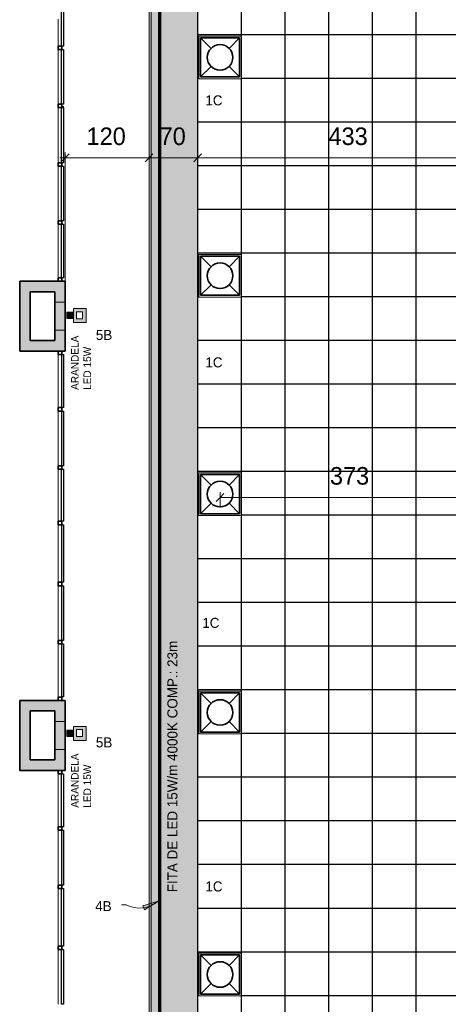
# Model space of a CAD drawing. Header units: metres. Extents: x -31 to 96, y -24 to 31.
# Tile 101 of 155: x -29 to -23, y 7 to 22. Entities that reach past the tile are written whole.
import ezdxf

# ---------------------------------------------------------------- set-up
doc = ezdxf.new("R2010")
doc.units = ezdxf.units.M
for name, color, linetype, lineweight in [('A-ANNO-DIMS', 211, 'Continuous', 9), ('A-ANNO-DIMS-75', 211, 'Continuous', 9), ('A-CLNG', 13, 'Continuous', 18), ('A-CLNG-PATT', 13, 'Continuous', 18), ('A-DETL', 90, 'Continuous', 18), ('A-DETL-GENF', 92, 'Continuous', 18), ('A-DETL-WIDE', 214, 'Continuous', 70), ('A-GLAZ-CURT', 52, 'Continuous', 18), ('A-GLAZ-CWMG', 51, 'Continuous', 18), ('A-WALL', 113, 'Continuous', 18), ('A-WALL-PATT', 111, 'Continuous', 35), ('E-LITE-EQPM', 33, 'Continuous', 18), ('G-ANNO-TEXT', 231, 'Continuous', 9)]:
    doc.layers.add(name, color=color, linetype=linetype, lineweight=lineweight)
doc.styles.add('Century Gothic', font='GOTHIC.TTF', dxfattribs={"height": 0.143711})
doc.styles.add('Century Gothic_1', font='GOTHIC.TTF', dxfattribs={"height": 0.251495})
doc.styles.add('Century Gothic_3', font='GOTHIC.TTF', dxfattribs={"height": 0.107783})
doc.dimstyles.new('_Cotas_detalhamento_3_5_mm', dxfattribs={"dimscale": 0.3048, "dimtxt": 0.2625, "dimasz": 0.369094, "dimexe": 0.246063, "dimexo": 0.738189, "dimgap": 0.369094, "dimtad": 1, "dimdec": 0, "dimlfac": 100, "dimzin": 0, "dimdsep": 46, "dimtxsty": 'Century Gothic_1', "dimblk1": 'OBLIQUE', "dimblk2": 'OBLIQUE', "dimsah": 1, "dimcen": 0.09, "dimdle": 0.246063, "dimazin": 0, "dimtfac": 1, "dimtdec": 4, "dimtix": 1, "dimtmove": 0, "dimatfit": 3, "dimfxl": 1, "dimtvp": 1, "dimtolj": 1, "dimtzin": 0, "dimarcsym": 2})
doc.dimstyles.new('_Cotas_detalhamento_3_5_mm_1', dxfattribs={"dimscale": 0.3048, "dimtxt": 0.2625, "dimasz": 0.369094, "dimexe": 0.246063, "dimexo": 0.738189, "dimgap": 0.369094, "dimtad": 1, "dimdec": 0, "dimlfac": 100, "dimzin": 0, "dimdsep": 46, "dimtxsty": 'Century Gothic_1', "dimblk1": 'OBLIQUE', "dimblk2": 'OBLIQUE', "dimsah": 1, "dimcen": 0.09, "dimdle": 0.246063, "dimazin": 0, "dimtfac": 1, "dimtdec": 4, "dimtix": 1, "dimtmove": 0, "dimatfit": 3, "dimfxl": 1, "dimtvp": 1, "dimtolj": 1, "dimtzin": 0, "dimarcsym": 2})

# ---------------------------------------------------------------- blocks, each defined once
blk = doc.blocks.new('Montante retangular - 50 x 150 mm-955361-PLANTA DE TETO - LUMINOTÉCNICO')
at = {"layer": 'A-GLAZ-CWMG', "lineweight": 35}
for p, q in [((0, 0.025), (-0.05, 0.025)), ((-0.05, 0.025), (-0.05, -0.025)), ((0, -0.025), (0, 0.025)), ((-0.05, -0.025), (0, -0.025))]:
    blk.add_line(p, q, dxfattribs=at)
blk = doc.blocks.new('Montante retangular - 50 x 150 mm-958618-PLANTA DE TETO - LUMINOTÉCNICO')
at = {"layer": 'A-GLAZ-CWMG'}
blk.add_line((-28.477, 21.585), (-28.477, 21.2), dxfattribs=at)
blk = doc.blocks.new('Montante retangular - 50 x 150 mm-958671-PLANTA DE TETO - LUMINOTÉCNICO')
at = {"layer": 'A-GLAZ-CWMG'}
blk.add_line((-28.477, 20.32), (-28.477, 19.53), dxfattribs=at)
blk = doc.blocks.new('Painel do sistema - Envidraçado-958624-PLANTA DE TETO - LUMINOTÉCNICO')
at = {"layer": 'A-GLAZ-CURT', "lineweight": 25}
for p, q in [((-0.39, 0.0245), (-0.39, 0.0495)), ((-0.39, 0.0495), (0.39, 0.0495)), ((0.39, 0.0245), (-0.39, 0.0245)), ((0.39, 0.0495), (0.39, 0.0245))]:
    blk.add_line(p, q, dxfattribs=at)
blk = doc.blocks.new('Painel do sistema - Envidraçado-958690-PLANTA DE TETO - LUMINOTÉCNICO')
at = {"layer": 'A-GLAZ-CURT', "lineweight": 25}
for p, q in [((-0.3825, 0.0245), (-0.3825, 0.0495)), ((-0.3825, 0.0495), (0.3825, 0.0495)), ((0.3825, 0.0245), (-0.3825, 0.0245)), ((0.3825, 0.0495), (0.3825, 0.0245))]:
    blk.add_line(p, q, dxfattribs=at)
blk = doc.blocks.new('Montante retangular - 50 x 150 mm-958688-PLANTA DE TETO - LUMINOTÉCNICO')
at = {"layer": 'A-GLAZ-CWMG'}
blk.add_line((-28.477, 18.65), (-28.477, 17.885), dxfattribs=at)
blk = doc.blocks.new('Montante retangular - 50 x 150 mm-955352-PLANTA DE TETO - LUMINOTÉCNICO')
at = {"layer": 'A-GLAZ-CWMG', "lineweight": 35}
for p, q in [((0.025, 0.025), (-0.025, 0.025)), ((-0.025, 0.025), (-0.025, -0.025)), ((0.025, -0.025), (0.025, 0.025)), ((-0.025, -0.025), (0.025, -0.025))]:
    blk.add_line(p, q, dxfattribs=at)
blk = doc.blocks.new('Painel do sistema - Envidraçado-955359-PLANTA DE TETO - LUMINOTÉCNICO')
at = {"layer": 'A-GLAZ-CURT', "lineweight": 25}
for p, q in [((-0.39, 0.0245), (-0.39, 0.0495)), ((-0.39, 0.0495), (0.39, 0.0495)), ((0.39, 0.0245), (-0.39, 0.0245)), ((0.39, 0.0495), (0.39, 0.0245))]:
    blk.add_line(p, q, dxfattribs=at)
blk = doc.blocks.new('Montante retangular - 50 x 150 mm-165958-PLANTA DE TETO - LUMINOTÉCNICO')
at = {"layer": 'A-GLAZ-CWMG'}
blk.add_line((1.108, -12.615), (1.888, -12.615), dxfattribs=at)
blk = doc.blocks.new('Painel do sistema - Envidraçado-958674-PLANTA DE TETO - LUMINOTÉCNICO')
at = {"layer": 'A-GLAZ-CURT'}
for p, q in [((-0.4025, 0.0495), (-0.4025, 0.025)), ((-0.3875, 0.0495), (-0.4025, 0.0495))]:
    blk.add_line(p, q, dxfattribs=at)
at = {"layer": 'A-GLAZ-CURT', "lineweight": 25}
for p, q in [((-0.3875, 0.0245), (-0.3875, 0.0495)), ((-0.3875, 0.0495), (0.4025, 0.0495)), ((0.4025, 0.0245), (-0.3875, 0.0245)), ((0.4025, 0.0495), (0.4025, 0.0245))]:
    blk.add_line(p, q, dxfattribs=at)
blk = doc.blocks.new('Montante retangular - 50 x 150 mm-957564-PLANTA DE TETO - LUMINOTÉCNICO')
at = {"layer": 'A-GLAZ-CWMG'}
blk.add_line((-28.477, 21.98), (-28.477, 21.585), dxfattribs=at)
blk = doc.blocks.new('Montante retangular - 50 x 150 mm-955439-PLANTA DE TETO - LUMINOTÉCNICO')
at = {"layer": 'A-GLAZ-CWMG', "lineweight": 35}
for p, q in [((-0.05, 0.025), (0, 0.025)), ((-0.05, -0.025), (-0.05, 0.025)), ((0, 0.025), (0, -0.025)), ((0, -0.025), (-0.05, -0.025))]:
    blk.add_line(p, q, dxfattribs=at)
blk = doc.blocks.new('Montante retangular - 50 x 150 mm-959368-PLANTA DE TETO - LUMINOTÉCNICO')
at = {"layer": 'A-GLAZ-CWMG'}
blk.add_line((-28.477, 16.785), (-28.477, 16.027), dxfattribs=at)
blk = doc.blocks.new('Montante retangular - 50 x 150 mm-959369-PLANTA DE TETO - LUMINOTÉCNICO')
at = {"layer": 'A-GLAZ-CWMG'}
blk.add_line((-28.477, 15.977), (-28.477, 15.585), dxfattribs=at)
blk = doc.blocks.new('Montante retangular - 50 x 150 mm-959370-PLANTA DE TETO - LUMINOTÉCNICO')
at = {"layer": 'A-GLAZ-CWMG'}
blk.add_line((-28.477, 15.585), (-28.477, 15.194), dxfattribs=at)
blk = doc.blocks.new('Montante retangular - 50 x 150 mm-959371-PLANTA DE TETO - LUMINOTÉCNICO')
at = {"layer": 'A-GLAZ-CWMG'}
blk.add_line((-28.477, 15.144), (-28.477, 14.4), dxfattribs=at)
blk = doc.blocks.new('Montante retangular - 50 x 150 mm-959372-PLANTA DE TETO - LUMINOTÉCNICO')
at = {"layer": 'A-GLAZ-CWMG'}
blk.add_line((-28.477, 14.35), (-28.477, 14.335), dxfattribs=at)
blk = doc.blocks.new('Montante retangular - 50 x 150 mm-959373-PLANTA DE TETO - LUMINOTÉCNICO')
at = {"layer": 'A-GLAZ-CWMG'}
blk.add_line((-28.477, 14.335), (-28.477, 13.527), dxfattribs=at)
blk = doc.blocks.new('Painel do sistema - Envidraçado-959715-PLANTA DE TETO - LUMINOTÉCNICO')
at = {"layer": 'A-GLAZ-CURT', "lineweight": 25}
for p, q in [((-0.379, 0.025), (-0.379, 0.05)), ((-0.379, 0.05), (0.379, 0.05)), ((0.379, 0.025), (-0.379, 0.025)), ((0.379, 0.05), (0.379, 0.025))]:
    blk.add_line(p, q, dxfattribs=at)
blk = doc.blocks.new('Painel do sistema - Envidraçado-959716-PLANTA DE TETO - LUMINOTÉCNICO')
at = {"layer": 'A-GLAZ-CURT', "lineweight": 25}
for p, q in [((-0.392, 0.025), (-0.392, 0.05)), ((-0.392, 0.05), (0.392, 0.05)), ((0.392, 0.025), (-0.392, 0.025)), ((0.392, 0.05), (0.392, 0.025))]:
    blk.add_line(p, q, dxfattribs=at)
blk = doc.blocks.new('Painel do sistema - Envidraçado-959717-PLANTA DE TETO - LUMINOTÉCNICO')
at = {"layer": 'A-GLAZ-CURT', "lineweight": 25}
for p, q in [((-0.372, 0.024), (-0.372, 0.05)), ((-0.372, 0.05), (0.372, 0.05)), ((0.372, 0.024), (-0.372, 0.024)), ((0.372, 0.05), (0.372, 0.024))]:
    blk.add_line(p, q, dxfattribs=at)
blk = doc.blocks.new('Painel do sistema - Envidraçado-959718-PLANTA DE TETO - LUMINOTÉCNICO')
at = {"layer": 'A-GLAZ-CURT', "lineweight": 25}
for p, q in [((-0.412, 0.025), (-0.412, 0.05)), ((-0.412, 0.05), (0.412, 0.05)), ((0.412, 0.025), (-0.412, 0.025)), ((0.412, 0.05), (0.412, 0.025))]:
    blk.add_line(p, q, dxfattribs=at)
blk = doc.blocks.new('Montante retangular - 50 x 150 mm-V5-PLANTA DE TETO - LUMINOTÉCNICO')
at = {"layer": 'A-GLAZ-CWMG'}
blk.add_line((-28.477, 10.785), (-28.477, 10.027), dxfattribs=at)
blk = doc.blocks.new('Montante retangular - 50 x 150 mm-V6-PLANTA DE TETO - LUMINOTÉCNICO')
at = {"layer": 'A-GLAZ-CWMG'}
blk.add_line((-28.477, 9.977), (-28.477, 9.585), dxfattribs=at)
blk = doc.blocks.new('Montante retangular - 50 x 150 mm-960412-PLANTA DE TETO - LUMINOTÉCNICO')
at = {"layer": 'A-GLAZ-CWMG'}
blk.add_line((-28.477, 9.144), (-28.477, 8.335), dxfattribs=at)
blk = doc.blocks.new('Montante retangular - 50 x 150 mm-960413-PLANTA DE TETO - LUMINOTÉCNICO')
at = {"layer": 'A-GLAZ-CWMG'}
blk.add_line((-28.477, 8.335), (-28.477, 8.32), dxfattribs=at)
blk = doc.blocks.new('Montante retangular - 50 x 150 mm-960305-PLANTA DE TETO - LUMINOTÉCNICO')
at = {"layer": 'A-GLAZ-CWMG'}
blk.add_line((-28.477, 8.27), (-28.477, 7.487), dxfattribs=at)
blk = doc.blocks.new('Painel do sistema - Envidraçado-960744-PLANTA DE TETO - LUMINOTÉCNICO')
at = {"layer": 'A-GLAZ-CURT', "lineweight": 25}
for p, q in [((-0.379, 0.024), (-0.379, 0.049)), ((-0.379, 0.049), (0.379, 0.049)), ((0.379, 0.024), (-0.379, 0.024)), ((0.379, 0.049), (0.379, 0.024))]:
    blk.add_line(p, q, dxfattribs=at)
blk = doc.blocks.new('Painel do sistema - Envidraçado-960745-PLANTA DE TETO - LUMINOTÉCNICO')
at = {"layer": 'A-GLAZ-CURT', "lineweight": 25}
for p, q in [((-0.392, 0.025), (-0.392, 0.05)), ((-0.392, 0.05), (0.392, 0.05)), ((0.392, 0.025), (-0.392, 0.025)), ((0.392, 0.05), (0.392, 0.025))]:
    blk.add_line(p, q, dxfattribs=at)
blk = doc.blocks.new('Painel do sistema - Envidraçado-960746-PLANTA DE TETO - LUMINOTÉCNICO')
at = {"layer": 'A-GLAZ-CURT', "lineweight": 25}
for p, q in [((-0.412, 0.024), (-0.412, 0.049)), ((-0.412, 0.049), (0.412, 0.049)), ((0.412, 0.024), (-0.412, 0.024)), ((0.412, 0.049), (0.412, 0.024))]:
    blk.add_line(p, q, dxfattribs=at)
blk = doc.blocks.new('Painel do sistema - Envidraçado-960747-PLANTA DE TETO - LUMINOTÉCNICO')
at = {"layer": 'A-GLAZ-CURT', "lineweight": 25}
for p, q in [((-0.39165, 0.0245), (-0.39165, 0.0495)), ((-0.39165, 0.0495), (0.39165, 0.0495)), ((0.39165, 0.0245), (-0.39165, 0.0245)), ((0.39165, 0.0495), (0.39165, 0.0245))]:
    blk.add_line(p, q, dxfattribs=at)
blk = doc.blocks.new('Luminária comercial - Parabólica quadrada - 0600x0600 mm_2 Lâmpadas_ - 120V-819818-PLANTA DE TETO - LUMINOTÉCNICO')
at = {"layer": 'E-LITE-EQPM', "color": 94, "lineweight": 35}
for p, q in [((-0.298, -0.339), (-0.298, 0.22)), ((-0.298, 0.22), (0.261, 0.22)), ((-0.148, 0.07), (-0.298, 0.22)), ((-0.298, -0.339), (-0.298, 0.22)), ((-0.298, 0.22), (0.261, 0.22)), ((0.261, 0.22), (0.111, 0.07)), ((0.261, 0.22), (0.261, -0.339)), ((0.261, 0.22), (0.261, -0.339)), ((-0.298, -0.339), (-0.148, -0.189)), ((0.111, -0.189), (0.261, -0.339)), ((0.261, -0.339), (-0.298, -0.339)), ((0.261, -0.339), (-0.298, -0.339))]:
    blk.add_line(p, q, dxfattribs=at)
for start, end in [(360, 180), (180, 360)]:
    blk.add_arc((-0.019, -0.059), 0.183, start, end, dxfattribs=at)
blk = doc.blocks.new('DIMBLOCK8-PLANTA DE TETO - LUMINOTÉCNICO')
at = {"layer": 'A-ANNO-DIMS-75'}
for p, q in [((-28.452, 19.601), (-27.177, 19.601)), ((-28.377, 17.76), (-28.377, 19.676)), ((-28.377, 19.601), (-28.377, 17.76)), ((-27.177, 19.455), (-27.177, 19.676)), ((-27.177, 19.601), (-27.177, 19.455))]:
    blk.add_line(p, q, dxfattribs=at)
at = {"layer": 'A-ANNO-DIMS-75', "lineweight": 18}
for p, q in [((-28.377, 19.601), (-28.434, 19.545)), ((-28.377, 19.601), (-28.321, 19.657)), ((-27.177, 19.601), (-27.234, 19.545)), ((-27.177, 19.601), (-27.121, 19.657))]:
    blk.add_line(p, q, dxfattribs=at)
at = {"layer": 'A-ANNO-DIMS-75', "color": 0, "insert": (-28.071, 20.036), "char_height": 0.2515, "width": 0.705, "attachment_point": 1, "line_spacing_factor": 0.984117, "style": 'Century Gothic_1'}
blk.add_mtext('120', dxfattribs=at)
blk = doc.blocks.new('_Oblique')
at = {"color": 0, "linetype": 'ByBlock', "lineweight": -2}
blk.add_line((-0.5, -0.5), (0.5, 0.5), dxfattribs=at)
blk = doc.blocks.new('DIMBLOCK9-PLANTA DE TETO - LUMINOTÉCNICO')
at = {"layer": 'A-ANNO-DIMS-75', "lineweight": 18}
for p, q in [((-27.177, 19.601), (-27.234, 19.545)), ((-27.177, 19.601), (-27.121, 19.657)), ((-26.482, 19.601), (-26.538, 19.545)), ((-26.482, 19.601), (-26.426, 19.657))]:
    blk.add_line(p, q, dxfattribs=at)
at = {"layer": 'A-ANNO-DIMS-75'}
for p, q in [((-27.177, 19.455), (-27.177, 19.676)), ((-27.177, 19.601), (-26.482, 19.601)), ((-27.177, 19.601), (-27.177, 19.455)), ((-26.482, 19.455), (-26.482, 19.676)), ((-26.482, 19.601), (-26.482, 19.455))]:
    blk.add_line(p, q, dxfattribs=at)
at = {"layer": 'A-ANNO-DIMS-75', "color": 0, "insert": (-27.026, 20.036), "char_height": 0.2515, "width": 0.47, "attachment_point": 1, "line_spacing_factor": 0.984117, "style": 'Century Gothic_1'}
blk.add_mtext('70', dxfattribs=at)
blk = doc.blocks.new('DIMBLOCK10-PLANTA DE TETO - LUMINOTÉCNICO')
at = {"layer": 'A-ANNO-DIMS-75', "lineweight": 18}
for p, q in [((-26.482, 19.601), (-26.538, 19.545)), ((-26.482, 19.601), (-26.426, 19.657)), ((-22.152, 19.601), (-22.209, 19.545)), ((-22.152, 19.601), (-22.096, 19.657))]:
    blk.add_line(p, q, dxfattribs=at)
at = {"layer": 'A-ANNO-DIMS-75'}
for p, q in [((-26.482, 19.455), (-26.482, 19.676)), ((-26.482, 19.601), (-22.152, 19.601)), ((-26.482, 19.601), (-26.482, 19.455)), ((-22.152, 19.455), (-22.152, 19.676)), ((-22.152, 19.601), (-22.152, 19.455))]:
    blk.add_line(p, q, dxfattribs=at)
at = {"layer": 'A-ANNO-DIMS-75', "color": 0, "insert": (-24.611, 20.036), "char_height": 0.2515, "width": 0.705, "attachment_point": 1, "line_spacing_factor": 0.984117, "style": 'Century Gothic_1'}
blk.add_mtext('433', dxfattribs=at)
blk = doc.blocks.new('DIMBLOCK70-PLANTA DE TETO - LUMINOTÉCNICO')
at = {"layer": 'A-ANNO-DIMS-75'}
for p, q in [((-26.162, 14.596), (-26.162, 14.816)), ((-22.432, 14.596), (-22.432, 14.816)), ((-26.162, 14.741), (-22.432, 14.741)), ((-26.162, 14.741), (-26.162, 14.596)), ((-22.432, 14.741), (-22.432, 14.596))]:
    blk.add_line(p, q, dxfattribs=at)
at = {"layer": 'A-ANNO-DIMS-75', "lineweight": 18}
for p, q in [((-26.162, 14.741), (-26.106, 14.798)), ((-22.432, 14.741), (-22.375, 14.798)), ((-26.162, 14.741), (-26.218, 14.685)), ((-22.432, 14.741), (-22.488, 14.685))]:
    blk.add_line(p, q, dxfattribs=at)
at = {"layer": 'A-ANNO-DIMS-75', "color": 0, "insert": (-24.59, 15.176), "char_height": 0.2515, "width": 0.705, "attachment_point": 1, "line_spacing_factor": 0.984117, "style": 'Century Gothic_1'}
blk.add_mtext('373', dxfattribs=at)

msp = doc.modelspace()

# ---------------------------------------------------------------- hatches: boundary and pattern name
at = {"layer": 'A-CLNG-PATT'}
h = msp.add_hatch(color=256, dxfattribs=at)
h.paths.add_polyline_path([(-27.177, 5.885), (-27.147, 5.906), (-27.147, 5.865), (-27.177, 5.885)], flags=0)
h.paths.add_polyline_path([(-16.027, -3.489), (-12.421, -3.489), (-8.993, 0.297), (-10.512, 1.673), (-9.094, 3.24), (-6.445, 3.24), (-5.939, 3.81), (-6.677, 4.467), (-6.677, 29.085), (-27.177, 29.085), (-27.177, 5.885), (-27.977, 5.885), (-27.977, 5.12), (-20.327, 5.12), (-20.327, 5.885), (-19.177, 5.885), (-19.177, 3.225), (-16.077, 3.225), (-16.077, -2.225), (-16.027, -2.225), (-16.027, -3.415)], flags=0)
h.paths.add_polyline_path([(-15.146, -3.122), (-15.159, -3.122), (-15.159, -2.962), (-14.999, -2.962), (-14.999, -3.122), (-15.137, -3.122)], flags=0)
h.paths.add_polyline_path([(-13.225, -3.122), (-13.355, -3.122), (-13.355, -2.962), (-13.195, -2.962), (-13.195, -3.122), (-13.225, -3.122)], flags=0)
h.paths.add_polyline_path([(-4.743, -2.85), (-3.908, -1.912), (-3.908, 0.066), (-4.228, 0.066), (-4.228, 0.105), (-4.263, 0.105), (-4.263, 0.505), (-4.228, 0.505), (-6.584, 2.862), (-7.023, 2.862), (-7.023, 3), (-9.005, 3), (-9.999, 1.883), (-4.762, -2.833)], flags=0)
h.paths.add_polyline_path([(-12.18, -2.542), (-12.303, -2.441), (-12.202, -2.317), (-12.078, -2.418), (-12.178, -2.54)], flags=0)
h.paths.add_polyline_path([(-4.86, -2.411), (-4.974, -2.297), (-4.86, -2.184), (-4.747, -2.297), (-4.858, -2.408)], flags=0)
h.paths.add_polyline_path([(-17.176, -2.225), (-16.227, -2.225), (-16.227, 3.075), (-19.177, 3.075), (-19.177, -2.225), (-18.952, -2.225)], flags=0)
h.paths.add_polyline_path([(-18.952, -2.05), (-18.952, 2.95), (-16.452, 2.95), (-16.452, -2.05), (-17.176, -2.05)], flags=0)
h.paths.add_polyline_path([(-5.424, -1.9), (-5.537, -1.787), (-5.424, -1.674), (-5.311, -1.787), (-5.414, -1.891)], flags=0)
h.paths.add_polyline_path([(-11.374, -1.652), (-11.498, -1.551), (-11.396, -1.427), (-11.273, -1.528), (-11.368, -1.644)], flags=0)
h.paths.add_polyline_path([(-5.987, -1.39), (-6.1, -1.277), (-5.987, -1.164), (-5.874, -1.277), (-5.982, -1.385)], flags=0)
h.paths.add_polyline_path([(-6.55, -0.88), (-6.664, -0.767), (-6.55, -0.654), (-6.437, -0.767), (-6.543, -0.873)], flags=0)
h.paths.add_polyline_path([(-15.059, -0.872), (-15.139, -0.871), (-15.139, -0.712), (-14.979, -0.712), (-14.979, -0.872), (-15.059, -0.872)], flags=0)
h.paths.add_polyline_path([(-13.205, -0.872), (-13.335, -0.872), (-13.335, -0.712), (-13.175, -0.712), (-13.176, -0.872), (-13.203, -0.872)], flags=0)
h.paths.add_polyline_path([(-10.569, -0.763), (-10.692, -0.661), (-10.591, -0.538), (-10.467, -0.639), (-10.562, -0.755)], flags=0)
h.paths.add_polyline_path([(-13.175, -0.505), (-15.505, -0.505), (-15.505, 3.865), (-17.38, 3.865), (-17.38, 28.24), (-7.38, 28.24), (-7.38, 3.865), (-11.13, 3.865), (-11.13, -0.505), (-12.969, -0.505)], flags=0)
h.paths.add_polyline_path([(-7.114, -0.37), (-7.227, -0.257), (-7.114, -0.144), (-7.001, -0.257), (-7.11, -0.366)], flags=0)
h.paths.add_polyline_path([(-9.763, 0.127), (-9.887, 0.228), (-9.785, 0.352), (-9.662, 0.251), (-9.757, 0.135)], flags=0)
h.paths.add_polyline_path([(-7.677, 0.14), (-7.79, 0.253), (-7.677, 0.366), (-7.564, 0.253), (-7.67, 0.147)], flags=0)
h.paths.add_polyline_path([(-8.241, 0.65), (-8.354, 0.763), (-8.241, 0.876), (-8.128, 0.763), (-8.236, 0.654)], flags=0)
h.paths.add_polyline_path([(-10.653, 0.947), (-10.776, 1.049), (-10.675, 1.172), (-10.551, 1.071), (-10.646, 0.955)], flags=0)
h.paths.add_polyline_path([(-8.804, 1.16), (-8.917, 1.273), (-8.804, 1.386), (-8.691, 1.273), (-8.8, 1.165)], flags=0)
h.paths.add_polyline_path([(-9.368, 1.67), (-9.481, 1.783), (-9.368, 1.897), (-9.254, 1.783), (-9.363, 1.675)], flags=0)
h.paths.add_polyline_path([(-10.543, 2.048), (-10.656, 2.162), (-10.543, 2.275), (-10.429, 2.162), (-10.539, 2.052)], flags=0)
h.paths.add_polyline_path([(-9.737, 2.938), (-9.85, 3.051), (-9.737, 3.164), (-9.624, 3.051), (-9.733, 2.942)], flags=0)
h.paths.add_polyline_path([(-18.587, 3.778), (-18.626, 3.778), (-18.626, 3.938), (-18.466, 3.938), (-18.466, 3.778), (-18.573, 3.778)], flags=0)
h.paths.add_polyline_path([(-18.476, 5.028), (-18.626, 5.028), (-18.626, 5.188), (-18.466, 5.188), (-18.466, 5.028), (-18.469, 5.028)], flags=0)
h.paths.add_polyline_path([(-27.517, 5.295), (-27.677, 5.295), (-27.677, 5.455), (-27.517, 5.455), (-27.517, 5.305)], flags=0)
h.paths.add_polyline_path([(-26.687, 5.295), (-26.817, 5.295), (-26.817, 5.455), (-26.657, 5.455), (-26.657, 5.295), (-26.668, 5.295)], flags=0)
h.paths.add_polyline_path([(-25.927, 5.295), (-25.957, 5.295), (-25.957, 5.455), (-25.797, 5.455), (-25.797, 5.295), (-25.827, 5.295)], flags=0)
h.paths.add_polyline_path([(-25.067, 5.295), (-25.097, 5.295), (-25.097, 5.455), (-24.937, 5.455), (-24.937, 5.295), (-24.967, 5.295)], flags=0)
h.paths.add_polyline_path([(-24.207, 5.295), (-24.237, 5.295), (-24.237, 5.455), (-24.077, 5.455), (-24.077, 5.295), (-24.2, 5.295)], flags=0)
h.paths.add_polyline_path([(-23.322, 5.295), (-23.377, 5.295), (-23.377, 5.455), (-23.217, 5.455), (-23.217, 5.295), (-23.247, 5.295)], flags=0)
h.paths.add_polyline_path([(-21.566, 5.295), (-21.657, 5.295), (-21.657, 5.455), (-21.497, 5.455), (-21.497, 5.295), (-21.527, 5.295)], flags=0)
h.paths.add_polyline_path([(-22.507, 5.295), (-22.517, 5.295), (-22.517, 5.455), (-22.357, 5.455), (-22.357, 5.295), (-22.487, 5.295)], flags=0)
h.paths.add_polyline_path([(-20.647, 5.295), (-20.797, 5.295), (-20.797, 5.455), (-20.637, 5.455), (-20.637, 5.295)], flags=0)
h.paths.add_polyline_path([(-26.482, 6.365), (-26.482, 28.24), (-22.152, 28.24), (-22.152, 6.365), (-25.857, 6.365)], flags=0)
h.paths.add_polyline_path([(-18.483, 7.755), (-18.607, 7.755), (-18.607, 7.915), (-18.447, 7.915), (-18.447, 7.755), (-18.477, 7.755)], flags=0)
h.paths.add_polyline_path([(-19.697, 7.755), (-19.857, 7.755), (-19.857, 7.915), (-19.697, 7.915), (-19.697, 7.765)], flags=0)
h.paths.add_polyline_path([(-21.107, 7.755), (-21.107, 7.915), (-20.947, 7.915), (-20.947, 7.755), (-21.097, 7.755)], flags=0)
h.paths.add_polyline_path([(-18.277, 9.835), (-21.277, 9.835), (-21.277, 12.835), (-18.277, 12.835), (-18.277, 10.965)], flags=0)
h.paths.add_polyline_path([(-19.821, 14.255), (-19.857, 14.255), (-19.857, 14.415), (-19.697, 14.415), (-19.697, 14.255), (-19.81, 14.255)], flags=0)
h.paths.add_polyline_path([(-21.08, 14.255), (-21.107, 14.255), (-21.107, 14.415), (-20.947, 14.415), (-20.947, 14.255), (-21.079, 14.255)], flags=0)
h.paths.add_polyline_path([(-18.547, 14.255), (-18.607, 14.255), (-18.607, 14.415), (-18.447, 14.415), (-18.447, 14.255), (-18.535, 14.255)], flags=0)
h.paths.add_polyline_path([(-20.688, 15.835), (-21.277, 15.835), (-21.277, 18.835), (-18.277, 18.835), (-18.277, 15.835)], flags=0)
h.paths.add_polyline_path([(-18.468, 20.255), (-18.607, 20.255), (-18.607, 20.415), (-18.447, 20.415), (-18.447, 20.255), (-18.465, 20.255)], flags=0)
h.paths.add_polyline_path([(-21.08, 20.255), (-21.107, 20.255), (-21.107, 20.415), (-20.947, 20.415), (-20.947, 20.255), (-21.079, 20.255)], flags=0)
h.paths.add_polyline_path([(-19.806, 20.255), (-19.857, 20.255), (-19.857, 20.415), (-19.697, 20.415), (-19.697, 20.255), (-19.748, 20.255)], flags=0)
h.paths.add_polyline_path([(-18.277, 21.835), (-21.277, 21.835), (-21.277, 24.835), (-18.277, 24.835), (-18.277, 23.546)], flags=0)
h.paths.add_polyline_path([(-21.057, 26.875), (-21.107, 26.875), (-21.107, 27.035), (-20.947, 27.035), (-20.947, 26.875), (-21.044, 26.875)], flags=0)
h.paths.add_polyline_path([(-18.471, 26.875), (-18.607, 26.875), (-18.607, 27.035), (-18.447, 27.035), (-18.447, 26.875), (-18.457, 26.875)], flags=0)
h.paths.add_polyline_path([(-19.726, 26.875), (-19.857, 26.875), (-19.857, 27.035), (-19.697, 27.035), (-19.697, 26.875), (-19.707, 26.875)], flags=0)
at = {"layer": 'A-CLNG-PATT', "lineweight": 25}
h = msp.add_hatch(dxfattribs=at)
h.set_pattern_fill('FP_1', color=256, style=0, pattern_type=2)
h.set_pattern_definition([(270, (-20.857, 17.615), (-0.625, -4e-17), []), (180, (-20.857, 17.615), (8e-17, 0.625), [])])
h.paths.add_polyline_path([(-26.482, 6.365), (-22.152, 6.365), (-22.152, 7.621), (-22.736, 7.621), (-22.736, 8.231), (-22.152, 8.231), (-22.152, 11.371), (-22.736, 11.371), (-22.736, 11.981), (-22.152, 11.981), (-22.152, 14.496), (-22.736, 14.496), (-22.736, 15.106), (-22.152, 15.106), (-22.152, 17.621), (-22.736, 17.621), (-22.736, 18.231), (-22.152, 18.231), (-22.152, 20.746), (-22.736, 20.746), (-22.736, 21.356), (-22.152, 21.356), (-22.152, 23.861), (-22.736, 23.861), (-22.736, 24.471), (-22.152, 24.471), (-22.152, 26.996), (-22.736, 26.996), (-22.736, 27.606), (-22.152, 27.606), (-22.152, 28.24), (-26.482, 28.24), (-26.482, 7.37)], flags=0)
h.paths.add_polyline_path([(-25.857, 7.609), (-26.467, 7.609), (-26.467, 8.219), (-25.857, 8.219), (-25.857, 7.621)], flags=0)
h.paths.add_polyline_path([(-26.467, 11.359), (-26.467, 11.969), (-25.857, 11.969), (-25.857, 11.359)], flags=0)
h.paths.add_polyline_path([(-25.857, 14.484), (-26.467, 14.484), (-26.467, 15.094), (-25.857, 15.094), (-25.857, 14.496)], flags=0)
h.paths.add_polyline_path([(-25.857, 17.609), (-26.467, 17.609), (-26.467, 18.219), (-25.857, 18.219), (-25.857, 17.621)], flags=0)
h.paths.add_polyline_path([(-26.467, 20.734), (-26.467, 21.344), (-25.857, 21.344), (-25.857, 20.734)], flags=0)
h.paths.add_polyline_path([(-26.467, 23.849), (-26.467, 24.459), (-25.857, 24.459), (-25.857, 23.849)], flags=0)
h.paths.add_polyline_path([(-26.467, 26.984), (-26.467, 27.594), (-25.857, 27.594), (-25.857, 26.984)], flags=0)
at = {"layer": 'A-DETL-GENF'}
for points in [[(-28.355, 17.302), (-28.257, 17.302), (-28.257, 17.392), (-28.355, 17.392)], [(-28.257, 11.322), (-28.257, 11.412), (-28.355, 11.412), (-28.355, 11.322)]]:
    msp.add_hatch(color=1, dxfattribs=at).paths.add_polyline_path(points, flags=0)
h = msp.add_hatch(color=1, dxfattribs=at)
h.paths.add_polyline_path([(-28.077, 17.245), (-28.077, 17.445), (-28.257, 17.445), (-28.257, 17.245), (-28.127, 17.245)], flags=0)
h.paths.add_polyline_path([(-28.214, 17.298), (-28.217, 17.298), (-28.217, 17.398), (-28.127, 17.398), (-28.127, 17.298)], flags=0)
h = msp.add_hatch(color=1, dxfattribs=at)
h.paths.add_polyline_path([(-28.077, 11.265), (-28.077, 11.465), (-28.257, 11.465), (-28.257, 11.265), (-28.127, 11.265)], flags=0)
h.paths.add_polyline_path([(-28.194, 11.318), (-28.217, 11.318), (-28.217, 11.418), (-28.127, 11.418), (-28.127, 11.318)], flags=0)
at = {"layer": 'A-WALL-PATT', "lineweight": 18}
for color, points in [(8, [(-28.877, 16.985), (-28.877, 17.835), (-29.027, 17.835), (-29.027, 16.985)]), (8, [(-28.527, 17.685), (-28.527, 17.835), (-28.877, 17.835), (-28.877, 17.685)]), (8, [(-28.527, 17.535), (-28.377, 17.535), (-28.377, 17.835), (-28.527, 17.835), (-28.527, 17.685)]), (256, [(-28.377, 17.135), (-28.377, 17.535), (-28.527, 17.535), (-28.527, 17.135)]), (8, [(-28.527, 16.835), (-28.377, 16.835), (-28.377, 17.135), (-28.527, 17.135), (-28.527, 16.985)]), (8, [(-29.027, 16.835), (-28.527, 16.835), (-28.527, 16.985), (-29.027, 16.985)]), (8, [(-28.877, 10.985), (-28.877, 11.835), (-29.027, 11.835), (-29.027, 10.985)]), (8, [(-28.527, 11.685), (-28.527, 11.835), (-28.877, 11.835), (-28.877, 11.685)]), (8, [(-28.527, 11.535), (-28.377, 11.535), (-28.377, 11.835), (-28.527, 11.835), (-28.527, 11.685)]), (256, [(-28.377, 11.135), (-28.377, 11.535), (-28.527, 11.535), (-28.527, 11.135)]), (8, [(-28.527, 10.835), (-28.377, 10.835), (-28.377, 11.135), (-28.527, 11.135), (-28.527, 10.985)]), (8, [(-28.877, 10.835), (-28.527, 10.835), (-28.527, 10.985), (-29.027, 10.985), (-29.027, 10.835)])]:
    msp.add_hatch(color=color, dxfattribs=at).paths.add_polyline_path(points, flags=0)
at = {"layer": 'G-ANNO-TEXT'}
msp.add_hatch(color=130, dxfattribs=at).paths.add_polyline_path([(-27.047, 8.961), (-27.264, 8.895), (-27.24, 8.841)], flags=0)

# ---------------------------------------------------------------- linework, layer by layer
at = {"layer": 'A-CLNG'}
for p, q in [((-27.177, 5.885), (-27.177, 29.085)), ((-27.177, 5.885), (-27.177, 29.069)), ((-27.147, 29.069), (-27.147, 5.865)), ((-26.482, 28.24), (-26.482, 6.365)), ((-25.857, 21.344), (-26.467, 21.344)), ((-26.467, 21.344), (-26.467, 20.734)), ((-25.857, 20.734), (-25.857, 21.344)), ((-26.467, 20.734), (-25.857, 20.734)), ((-25.857, 18.219), (-26.467, 18.219)), ((-26.467, 18.219), (-26.467, 17.609)), ((-25.857, 17.609), (-25.857, 18.219)), ((-26.467, 17.609), (-25.857, 17.609)), ((-25.857, 15.094), (-26.467, 15.094)), ((-26.467, 15.094), (-26.467, 14.484)), ((-25.857, 14.484), (-25.857, 15.094)), ((-26.467, 14.484), (-25.857, 14.484)), ((-25.857, 11.969), (-26.467, 11.969)), ((-26.467, 11.969), (-26.467, 11.359)), ((-25.857, 11.359), (-25.857, 11.969)), ((-26.467, 11.359), (-25.857, 11.359)), ((-25.857, 8.219), (-26.467, 8.219)), ((-26.467, 8.219), (-26.467, 7.609)), ((-25.857, 7.609), (-25.857, 8.219)), ((-26.467, 7.609), (-25.857, 7.609))]:
    msp.add_line(p, q, dxfattribs=at)
at = {"layer": 'A-DETL'}
for p, q in [((-28.257, 17.392), (-28.355, 17.392)), ((-28.355, 17.392), (-28.355, 17.302)), ((-28.077, 17.445), (-28.257, 17.445)), ((-28.257, 17.445), (-28.257, 17.245)), ((-28.217, 17.298), (-28.217, 17.398)), ((-28.217, 17.398), (-28.127, 17.398)), ((-28.127, 17.398), (-28.127, 17.298)), ((-28.077, 17.245), (-28.077, 17.445)), ((-28.355, 17.302), (-28.257, 17.302)), ((-28.257, 17.245), (-28.077, 17.245)), ((-28.127, 17.298), (-28.217, 17.298)), ((-28.077, 11.465), (-28.257, 11.465)), ((-28.257, 11.465), (-28.257, 11.265)), ((-28.217, 11.318), (-28.217, 11.418)), ((-28.217, 11.418), (-28.127, 11.418)), ((-28.127, 11.418), (-28.127, 11.318)), ((-28.077, 11.265), (-28.077, 11.465)), ((-28.257, 11.412), (-28.355, 11.412)), ((-28.355, 11.412), (-28.355, 11.322)), ((-28.355, 11.322), (-28.257, 11.322)), ((-28.127, 11.318), (-28.217, 11.318)), ((-28.257, 11.265), (-28.077, 11.265))]:
    msp.add_line(p, q, dxfattribs=at)
at = {"layer": 'A-DETL-WIDE', "color": 104}
msp.add_line((-27.027, 29.085), (-27.027, 5.885), dxfattribs=at)
at = {"layer": 'A-WALL', "lineweight": 35}
for p, q in [((-29.027, 16.835), (-29.027, 17.835)), ((-29.027, 17.835), (-28.377, 17.835)), ((-28.377, 17.835), (-28.377, 16.835)), ((-28.877, 17.685), (-28.877, 16.985)), ((-28.527, 17.685), (-28.877, 17.685)), ((-28.527, 16.985), (-28.527, 17.685)), ((-28.877, 16.985), (-28.527, 16.985)), ((-28.377, 16.835), (-29.027, 16.835)), ((-29.027, 10.835), (-29.027, 11.835)), ((-29.027, 11.835), (-28.377, 11.835)), ((-28.377, 11.835), (-28.377, 10.835)), ((-28.877, 11.685), (-28.877, 10.985)), ((-28.527, 11.685), (-28.877, 11.685)), ((-28.527, 10.985), (-28.527, 11.685)), ((-28.877, 10.985), (-28.527, 10.985)), ((-28.377, 10.835), (-29.027, 10.835))]:
    msp.add_line(p, q, dxfattribs=at)
at = {"layer": 'A-WALL'}
for p, q in [((-28.377, 17.535), (-28.527, 17.535)), ((-28.527, 17.135), (-28.377, 17.135)), ((-28.377, 11.535), (-28.527, 11.535)), ((-28.527, 11.135), (-28.377, 11.135))]:
    msp.add_line(p, q, dxfattribs=at)
at = {"layer": 'G-ANNO-TEXT', "color": 130}
for p, q in [((-27.506, 8.911), (-27.572, 8.911)), ((-27.047, 8.961), (-27.264, 8.895)), ((-27.264, 8.895), (-27.24, 8.841)), ((-27.24, 8.841), (-27.047, 8.961))]:
    msp.add_line(p, q, dxfattribs=at)
msp.add_arc((-27.314, 9.281), 0.417, 242.527, 309.8835, dxfattribs=at)

# ---------------------------------------------------------------- block references
at = {"layer": 'A-GLAZ-CURT', "rotation": 269.9999999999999}
for name, p in [('Painel do sistema - Envidraçado-958624-PLANTA DE TETO - LUMINOTÉCNICO', (-28.452, 21.59)), ('Painel do sistema - Envidraçado-955359-PLANTA DE TETO - LUMINOTÉCNICO', (-28.452, 20.76)), ('Painel do sistema - Envidraçado-958674-PLANTA DE TETO - LUMINOTÉCNICO', (-28.452, 19.933)), ('Painel do sistema - Envidraçado-958624-PLANTA DE TETO - LUMINOTÉCNICO', (-28.452, 19.09)), ('Painel do sistema - Envidraçado-958690-PLANTA DE TETO - LUMINOTÉCNICO', (-28.452, 18.268)), ('Painel do sistema - Envidraçado-959715-PLANTA DE TETO - LUMINOTÉCNICO', (-28.452, 16.406)), ('Painel do sistema - Envidraçado-959716-PLANTA DE TETO - LUMINOTÉCNICO', (-28.452, 15.585)), ('Painel do sistema - Envidraçado-959717-PLANTA DE TETO - LUMINOTÉCNICO', (-28.452, 14.772)), ('Painel do sistema - Envidraçado-959718-PLANTA DE TETO - LUMINOTÉCNICO', (-28.452, 13.939)), ('Painel do sistema - Envidraçado-959716-PLANTA DE TETO - LUMINOTÉCNICO', (-28.452, 13.085)), ('Painel do sistema - Envidraçado-959715-PLANTA DE TETO - LUMINOTÉCNICO', (-28.452, 12.265)), ('Painel do sistema - Envidraçado-960744-PLANTA DE TETO - LUMINOTÉCNICO', (-28.452, 10.406)), ('Painel do sistema - Envidraçado-960745-PLANTA DE TETO - LUMINOTÉCNICO', (-28.452, 9.585)), ('Painel do sistema - Envidraçado-960746-PLANTA DE TETO - LUMINOTÉCNICO', (-28.452, 8.732)), ('Painel do sistema - Envidraçado-960747-PLANTA DE TETO - LUMINOTÉCNICO', (-28.452, 7.879))]:
    msp.add_blockref(name, p, dxfattribs=at)
at = {"layer": 'A-GLAZ-CWMG'}
for name, p in [('Montante retangular - 50 x 150 mm-958618-PLANTA DE TETO - LUMINOTÉCNICO', (0, 0)), ('Montante retangular - 50 x 150 mm-958671-PLANTA DE TETO - LUMINOTÉCNICO', (0, 0)), ('Montante retangular - 50 x 150 mm-957564-PLANTA DE TETO - LUMINOTÉCNICO', (0, -2.5)), ('Montante retangular - 50 x 150 mm-958618-PLANTA DE TETO - LUMINOTÉCNICO', (0, -2.5)), ('Montante retangular - 50 x 150 mm-958688-PLANTA DE TETO - LUMINOTÉCNICO', (0, 0)), ('Montante retangular - 50 x 150 mm-959368-PLANTA DE TETO - LUMINOTÉCNICO', (0, 0)), ('Montante retangular - 50 x 150 mm-959369-PLANTA DE TETO - LUMINOTÉCNICO', (0, 0)), ('Montante retangular - 50 x 150 mm-959370-PLANTA DE TETO - LUMINOTÉCNICO', (0, 0)), ('Montante retangular - 50 x 150 mm-959371-PLANTA DE TETO - LUMINOTÉCNICO', (0, 0)), ('Montante retangular - 50 x 150 mm-959372-PLANTA DE TETO - LUMINOTÉCNICO', (0, 0)), ('Montante retangular - 50 x 150 mm-959373-PLANTA DE TETO - LUMINOTÉCNICO', (0, 0)), ('Montante retangular - 50 x 150 mm-959369-PLANTA DE TETO - LUMINOTÉCNICO', (0, -2.5)), ('Montante retangular - 50 x 150 mm-959370-PLANTA DE TETO - LUMINOTÉCNICO', (0, -2.5)), ('Montante retangular - 50 x 150 mm-959368-PLANTA DE TETO - LUMINOTÉCNICO', (0, -4.142)), ('Montante retangular - 50 x 150 mm-V5-PLANTA DE TETO - LUMINOTÉCNICO', (0, 0)), ('Montante retangular - 50 x 150 mm-V6-PLANTA DE TETO - LUMINOTÉCNICO', (0, 0)), ('Montante retangular - 50 x 150 mm-959370-PLANTA DE TETO - LUMINOTÉCNICO', (0, -6)), ('Montante retangular - 50 x 150 mm-960412-PLANTA DE TETO - LUMINOTÉCNICO', (0, 0)), ('Montante retangular - 50 x 150 mm-960413-PLANTA DE TETO - LUMINOTÉCNICO', (0, 0)), ('Montante retangular - 50 x 150 mm-960305-PLANTA DE TETO - LUMINOTÉCNICO', (0, 0))]:
    msp.add_blockref(name, p, dxfattribs=at)
at = {"layer": 'A-GLAZ-CWMG', "extrusion": (0, 0, -1), "rotation": 270.0000000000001}
for name, p in [('Montante retangular - 50 x 150 mm-955352-PLANTA DE TETO - LUMINOTÉCNICO', (28.452, 21.175)), ('Montante retangular - 50 x 150 mm-955352-PLANTA DE TETO - LUMINOTÉCNICO', (28.452, 20.345)), ('Montante retangular - 50 x 150 mm-955352-PLANTA DE TETO - LUMINOTÉCNICO', (28.452, 19.505)), ('Montante retangular - 50 x 150 mm-955352-PLANTA DE TETO - LUMINOTÉCNICO', (28.452, 18.675)), ('Montante retangular - 50 x 150 mm-955361-PLANTA DE TETO - LUMINOTÉCNICO', (28.452, 17.835)), ('Montante retangular - 50 x 150 mm-955352-PLANTA DE TETO - LUMINOTÉCNICO', (28.452, 16.002)), ('Montante retangular - 50 x 150 mm-955352-PLANTA DE TETO - LUMINOTÉCNICO', (28.452, 15.169)), ('Montante retangular - 50 x 150 mm-955352-PLANTA DE TETO - LUMINOTÉCNICO', (28.452, 14.375)), ('Montante retangular - 50 x 150 mm-955352-PLANTA DE TETO - LUMINOTÉCNICO', (28.452, 13.502)), ('Montante retangular - 50 x 150 mm-955352-PLANTA DE TETO - LUMINOTÉCNICO', (28.452, 12.669)), ('Montante retangular - 50 x 150 mm-955361-PLANTA DE TETO - LUMINOTÉCNICO', (28.452, 11.835)), ('Montante retangular - 50 x 150 mm-955352-PLANTA DE TETO - LUMINOTÉCNICO', (28.452, 10.002)), ('Montante retangular - 50 x 150 mm-955352-PLANTA DE TETO - LUMINOTÉCNICO', (28.452, 9.169)), ('Montante retangular - 50 x 150 mm-955352-PLANTA DE TETO - LUMINOTÉCNICO', (28.452, 8.295))]:
    msp.add_blockref(name, p, dxfattribs=at)
at = {"layer": 'A-GLAZ-CWMG'}
for name, p, rotation in [('Montante retangular - 50 x 150 mm-165958-PLANTA DE TETO - LUMINOTÉCNICO', (-15.863, 22.258), 270.0000000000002), ('Montante retangular - 50 x 150 mm-955439-PLANTA DE TETO - LUMINOTÉCNICO', (-28.452, 16.835), 89.9999999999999), ('Montante retangular - 50 x 150 mm-955439-PLANTA DE TETO - LUMINOTÉCNICO', (-28.452, 10.835), 89.9999999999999)]:
    msp.add_blockref(name, p, dxfattribs=dict(at, rotation=rotation))
at = {"layer": 'E-LITE-EQPM', "color": 94, "lineweight": 35, "rotation": 269.9999999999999}
for p in [(-26.102, 21.02), (-26.102, 17.895), (-26.102, 14.77), (-26.102, 11.645), (-26.102, 7.895)]:
    msp.add_blockref('Luminária comercial - Parabólica quadrada - 0600x0600 mm_2 Lâmpadas_ - 120V-819818-PLANTA DE TETO - LUMINOTÉCNICO', p, dxfattribs=at)

# ---------------------------------------------------------------- texts
at = {"layer": 'G-ANNO-TEXT', "color": 7, "char_height": 0.1437, "attachment_point": 1, "line_spacing_factor": 0.984117, "style": 'Century Gothic'}
for s, insert, width in [('1C', (-26.372, 20.496), 0.324), ('5B', (-27.938, 17.139), 0.2664), ('1C', (-26.372, 16.746), 0.324), ('1C', (-26.416, 13.018), 0.324), ('5B', (-27.938, 11.307), 0.2664), ('1C', (-26.372, 9.246), 0.324), ('4B', (-27.947, 8.964), 0.2664)]:
    msp.add_mtext(s, dxfattribs=dict(at, insert=insert, width=width))
at = {"layer": 'G-ANNO-TEXT', "color": 7, "attachment_point": 1, "rotation": 90, "line_spacing_factor": 0.984117}
for s, insert, char_height, width, style in [('ARANDELA\\PLED 15W', (-28.292, 16.28), 0.1078, 0.94365, 'Century Gothic_3'), ('FITA DE LED 15W/m 4000K COMP.: 23m', (-26.915, 9.091), 0.14371, 4.3938, 'Century Gothic'), ('ARANDELA\\PLED 15W', (-28.292, 10.3), 0.1078, 0.94365, 'Century Gothic_3')]:
    msp.add_mtext(s, dxfattribs=dict(at, insert=insert, char_height=char_height, width=width, style=style))

# ---------------------------------------------------------------- dimensions: what is measured, and where the dimension line sits
at = {"layer": 'A-ANNO-DIMS'}
for base, p1, p2, dimstyle, override, picture, middle in [((-27.177, 19.601), (-28.377, 17.535), (-27.177, 19.68), '_Cotas_detalhamento_3_5_mm', {"dimpost": '<>', "dimfxl": 2.457795}, 'DIMBLOCK8-PLANTA DE TETO - LUMINOTÉCNICO', (-27.777, 19.845)), ((-26.4821, 19.6008), (-27.1773, 19.6803), (-26.4821, 19.6803), '_Cotas_detalhamento_3_5_mm', {"dimpost": '<>', "dimfxl": 0.695173}, 'DIMBLOCK9-PLANTA DE TETO - LUMINOTÉCNICO', (-26.8297, 19.8454)), ((-22.152, 19.601), (-26.482, 19.68), (-22.152, 19.68), '_Cotas_detalhamento_3_5_mm', {"dimpost": '<>', "dimfxl": 4.329653}, 'DIMBLOCK10-PLANTA DE TETO - LUMINOTÉCNICO', (-24.317, 19.845)), ((-22.432, 14.741), (-26.162, 14.821), (-22.432, 14.821), '_Cotas_detalhamento_3_5_mm_1', {"dimpost": '<>', "dimfxl": 3.730396}, 'DIMBLOCK70-PLANTA DE TETO - LUMINOTÉCNICO', (-24.297, 14.986))]:
    dim = msp.add_linear_dim(base=base, p1=p1, p2=p2, dimstyle=dimstyle, override=override, dxfattribs=at)
    dim.commit()
    dim.dimension.update_dxf_attribs({"geometry": picture, "text_midpoint": middle})

doc.saveas('drawing.dxf')
